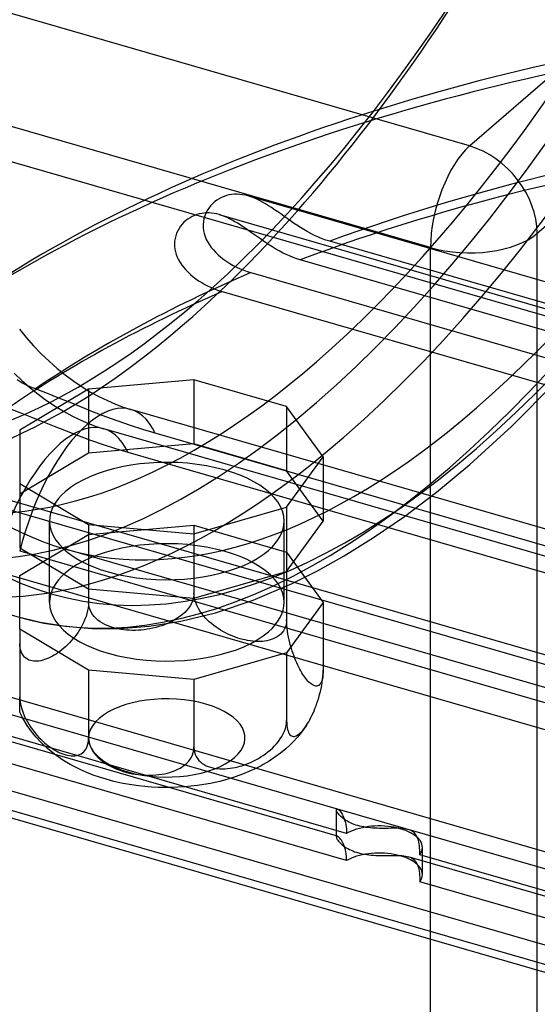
# Model space of a CAD drawing. Header units: millimetres. Extents: x -167 to 167, y -141 to 124.
# Tile 5 of 13: x -73 to -40, y -108 to -45. Entities that reach past the tile are written whole.
import ezdxf

# ---------------------------------------------------------------- set-up
doc = ezdxf.new("R2010")
doc.units = ezdxf.units.MM
doc.layers.add('HIDDEN', color=7, linetype='Continuous')
doc.layers.add('THICK', color=7, linetype='Continuous')

msp = doc.modelspace()

# ---------------------------------------------------------------- linework, layer by layer
at = {"layer": 'HIDDEN'}
for p, q in [((-14.049, -71.084), (-77.377, -52.802)), ((-60.177, -56.576), (-60.311, -56.696)), ((-60.034, -56.469), (-60.177, -56.576)), ((-59.885, -56.375), (-60.034, -56.469)), ((-59.73, -56.295), (-59.885, -56.375)), ((-59.571, -56.227), (-59.73, -56.295)), ((-59.407, -56.173), (-59.571, -56.227)), ((-59.241, -56.131), (-59.407, -56.173)), ((-59.072, -56.103), (-59.241, -56.131)), ((-58.901, -56.087), (-59.072, -56.103)), ((-58.729, -56.084), (-58.901, -56.087)), ((-58.555, -56.093), (-58.729, -56.084)), ((-58.381, -56.114), (-58.555, -56.093)), ((-58.206, -56.147), (-58.381, -56.114)), ((-58.03, -56.192), (-58.206, -56.147)), ((-57.848, -56.249), (-58.03, -56.192)), ((-58.016, -56.196), (92.18, -99.554)), ((-57.666, -56.318), (-57.848, -56.249)), ((-57.481, -56.397), (-57.666, -56.318)), ((-57.296, -56.487), (-57.481, -56.397)), ((-57.108, -56.588), (-57.296, -56.487)), ((-56.917, -56.698), (-57.108, -56.588)), ((-60.651, -57.127), (-60.737, -57.293)), ((-60.55, -56.972), (-60.651, -57.127)), ((-60.436, -56.828), (-60.55, -56.972)), ((-60.311, -56.696), (-60.436, -56.828)), ((-56.725, -56.817), (-56.917, -56.698)), ((-56.531, -56.942), (-56.725, -56.817)), ((-56.338, -57.073), (-56.531, -56.942)), ((-56.142, -57.209), (-56.338, -57.073)), ((-55.945, -57.349), (-56.142, -57.209)), ((-62.009, -57.771), (-62.132, -57.881)), ((-61.878, -57.672), (-62.009, -57.771)), ((-61.742, -57.584), (-61.878, -57.672)), ((-61.601, -57.507), (-61.742, -57.584)), ((-61.456, -57.442), (-61.601, -57.507)), ((-61.307, -57.388), (-61.456, -57.442)), ((-61.156, -57.345), (-61.307, -57.388)), ((-61.001, -57.313), (-61.156, -57.345)), ((-60.844, -57.292), (-61.001, -57.313)), ((-60.895, -57.837), (-60.91, -58.028)), ((-60.861, -57.65), (-60.895, -57.837)), ((-60.808, -57.468), (-60.861, -57.65)), ((-60.686, -57.282), (-60.844, -57.292)), ((-60.737, -57.293), (-60.808, -57.468)), ((-60.527, -57.282), (-60.686, -57.282)), ((-60.366, -57.294), (-60.527, -57.282)), ((-60.204, -57.316), (-60.366, -57.294)), ((-60.042, -57.348), (-60.204, -57.316)), ((-59.879, -57.39), (-60.042, -57.348)), ((-59.714, -57.442), (-59.879, -57.39)), ((-59.874, -57.391), (94.039, -101.822)), ((-59.548, -57.504), (-59.714, -57.442)), ((-59.382, -57.574), (-59.548, -57.504)), ((-59.214, -57.654), (-59.382, -57.574)), ((-59.044, -57.742), (-59.214, -57.654)), ((-58.873, -57.839), (-59.044, -57.742)), ((-58.699, -57.943), (-58.873, -57.839)), ((-55.745, -57.492), (-55.945, -57.349)), ((-55.541, -57.637), (-55.745, -57.492)), ((-55.333, -57.783), (-55.541, -57.637)), ((-55.123, -57.928), (-55.333, -57.783)), ((-62.533, -58.419), (-62.604, -58.574)), ((-62.449, -58.271), (-62.533, -58.419)), ((-62.354, -58.131), (-62.449, -58.271)), ((-62.248, -58.001), (-62.354, -58.131)), ((-62.132, -57.881), (-62.248, -58.001)), ((-60.91, -58.028), (-60.905, -58.222)), ((-60.905, -58.222), (-60.881, -58.414)), ((-60.881, -58.414), (-60.839, -58.603)), ((-58.522, -58.055), (-58.699, -57.943)), ((-58.345, -58.172), (-58.522, -58.055)), ((-58.167, -58.293), (-58.345, -58.172)), ((-57.988, -58.419), (-58.167, -58.293)), ((-57.808, -58.547), (-57.988, -58.419)), ((-54.91, -58.071), (-55.123, -57.928)), ((-54.693, -58.21), (-54.91, -58.071)), ((-54.473, -58.346), (-54.693, -58.21)), ((-54.247, -58.476), (-54.473, -58.346)), ((-54.017, -58.6), (-54.247, -58.476)), ((-62.729, -59.076), (-62.74, -59.25)), ((-62.703, -58.904), (-62.729, -59.076)), ((-62.661, -58.736), (-62.703, -58.904)), ((-62.604, -58.574), (-62.661, -58.736)), ((-60.839, -58.603), (-60.78, -58.787)), ((-60.78, -58.787), (-60.705, -58.968)), ((-60.705, -58.968), (-60.614, -59.144)), ((-57.624, -58.678), (-57.808, -58.547)), ((-57.438, -58.811), (-57.624, -58.678)), ((-57.249, -58.945), (-57.438, -58.811)), ((-57.056, -59.079), (-57.249, -58.945)), ((-56.861, -59.212), (-57.056, -59.079)), ((-53.781, -58.718), (-54.017, -58.6)), ((-53.541, -58.826), (-53.781, -58.718)), ((-53.299, -58.925), (-53.541, -58.826)), ((-53.056, -59.012), (-53.299, -58.925)), ((-52.811, -59.089), (-53.056, -59.012)), ((88.311, -99.827), (-52.811, -59.089)), ((-62.74, -59.25), (-62.735, -59.423)), ((-62.735, -59.423), (-62.714, -59.597)), ((-62.714, -59.597), (-62.677, -59.77)), ((-60.614, -59.144), (-60.509, -59.316)), ((-60.509, -59.316), (-60.388, -59.485)), ((-60.388, -59.485), (-60.254, -59.649)), ((-60.254, -59.649), (-60.106, -59.808)), ((-56.662, -59.342), (-56.861, -59.212)), ((-56.46, -59.47), (-56.662, -59.342)), ((-56.253, -59.593), (-56.46, -59.47)), ((-56.043, -59.712), (-56.253, -59.593)), ((-55.828, -59.825), (-56.043, -59.712)), ((-62.677, -59.77), (-62.626, -59.942)), ((-62.626, -59.942), (-62.56, -60.112)), ((-62.56, -60.112), (-62.479, -60.281)), ((-62.479, -60.281), (-62.383, -60.448)), ((-60.106, -59.808), (-59.946, -59.962)), ((-59.946, -59.962), (-59.773, -60.11)), ((-59.773, -60.11), (-59.59, -60.252)), ((-59.59, -60.252), (-59.397, -60.387)), ((-59.397, -60.387), (-59.195, -60.514)), ((-55.608, -59.932), (-55.828, -59.825)), ((-55.383, -60.032), (-55.608, -59.932)), ((-55.155, -60.123), (-55.383, -60.032)), ((-54.927, -60.205), (-55.155, -60.123)), ((-54.697, -60.276), (-54.927, -60.205)), ((90.197, -102.103), (-54.697, -60.276)), ((-62.383, -60.448), (-62.273, -60.612)), ((-62.273, -60.612), (-62.151, -60.772)), ((-62.151, -60.772), (-62.017, -60.926)), ((-62.017, -60.926), (-61.872, -61.075)), ((-59.195, -60.514), (-58.985, -60.634)), ((-58.985, -60.634), (-58.767, -60.746)), ((-58.767, -60.746), (-58.543, -60.849)), ((-58.543, -60.849), (-58.314, -60.942)), ((-58.314, -60.942), (-58.084, -61.025)), ((-61.872, -61.075), (-61.717, -61.218)), ((-61.717, -61.218), (-61.551, -61.355)), ((-61.551, -61.355), (-61.377, -61.486)), ((-61.377, -61.486), (-61.194, -61.612)), ((-61.194, -61.612), (-61.002, -61.732)), ((-58.084, -61.025), (-57.854, -61.097)), ((-57.854, -61.097), (-22.233, -71.38)), ((-61.002, -61.732), (-60.801, -61.846)), ((-60.801, -61.846), (-60.591, -61.953)), ((-60.591, -61.953), (-60.375, -62.052)), ((-60.375, -62.052), (-60.151, -62.144)), ((-60.151, -62.144), (-59.922, -62.226)), ((-59.922, -62.226), (-59.688, -62.3)), ((-59.688, -62.3), (-22.233, -73.112)), ((-72.656, -64.701), (-72.214, -65.245)), ((-72.214, -65.245), (-71.75, -65.772)), ((-71.75, -65.772), (-71.264, -66.277)), ((-71.264, -66.277), (-70.762, -66.758)), ((-70.762, -66.758), (-70.246, -67.211)), ((-70.246, -67.211), (-69.721, -67.634)), ((-72.997, -67.509), (-72.494, -67.99)), ((-69.721, -67.634), (-69.181, -68.031)), ((-72.598, -68.063), (-72.79, -67.946)), ((-68.231, -68.533), (-72.628, -71.153)), ((-72.405, -68.172), (-72.598, -68.063)), ((-72.494, -67.99), (-71.978, -68.443)), ((-72.211, -68.274), (-72.405, -68.172)), ((-72.017, -68.367), (-72.211, -68.274)), ((-71.825, -68.451), (-72.017, -68.367)), ((-71.978, -68.443), (-71.453, -68.866)), ((-71.634, -68.527), (-71.825, -68.451)), ((-70.859, -68.826), (-71.634, -68.527)), ((-69.181, -68.031), (-68.64, -68.394)), ((-68.64, -68.394), (-68.101, -68.721)), ((-61.494, -67.94), (-68.231, -68.533)), ((-68.231, -68.533), (-68.231, -72.636)), ((-61.494, -67.94), (-61.494, -72.042)), ((-55.57, -69.65), (-61.494, -67.94)), ((-41.174, -70.9), (-38.406, -68.115)), ((-71.453, -68.866), (-70.913, -69.263)), ((-70.125, -69.116), (-70.859, -68.826)), ((-69.413, -69.402), (-70.125, -69.116)), ((-68.101, -68.721), (-67.57, -69.011)), ((-67.57, -69.011), (-67.033, -69.273)), ((-33.336, -87.787), (-96.664, -69.505)), ((-72.599, -70.054), (-73.376, -69.756)), ((-70.913, -69.263), (-70.372, -69.626)), ((-70.372, -69.626), (-69.834, -69.953)), ((-68.675, -69.699), (-69.413, -69.402)), ((-67.915, -70.001), (-68.675, -69.699)), ((-67.033, -69.273), (-66.512, -69.496)), ((-66.512, -69.496), (-66.011, -69.683)), ((-66.011, -69.683), (-65.534, -69.834)), ((-55.57, -69.65), (-55.57, -73.752)), ((-53.231, -72.864), (-55.57, -69.65)), ((-71.864, -70.346), (-72.599, -70.054)), ((-71.151, -70.632), (-71.864, -70.346)), ((-69.834, -69.953), (-69.302, -70.243)), ((-69.302, -70.243), (-68.765, -70.505)), ((-67.139, -70.3), (-67.915, -70.001)), ((-66.35, -70.591), (-67.139, -70.3)), ((71.081, -109.271), (-65.534, -69.833)), ((-70.412, -70.929), (-71.151, -70.632)), ((-69.652, -71.231), (-70.412, -70.929)), ((-68.765, -70.505), (-68.244, -70.728)), ((-68.244, -70.728), (-67.743, -70.915)), ((-67.743, -70.915), (-67.266, -71.066)), ((72.813, -111.503), (-67.266, -71.066)), ((-65.555, -70.868), (-66.35, -70.591)), ((-64.761, -71.126), (-65.555, -70.868)), ((-43.854, -73.345), (-41.174, -70.9)), ((35.434, -107.027), (-87.022, -71.677)), ((-72.628, -71.153), (-72.628, -74.574)), ((-68.875, -71.531), (-69.652, -71.231)), ((-68.085, -71.822), (-68.875, -71.531)), ((-63.978, -71.361), (-64.761, -71.126)), ((72.638, -110.799), (-63.978, -71.361)), ((-61.494, -72.042), (-68.231, -72.636)), ((-67.289, -72.099), (-68.085, -71.822)), ((-66.494, -72.357), (-67.289, -72.099)), ((-55.57, -73.752), (-61.494, -72.042)), ((-68.231, -72.636), (-72.628, -75.256)), ((-65.71, -72.593), (-66.494, -72.357)), ((74.37, -113.031), (-65.71, -72.593)), ((-55.57, -76.078), (-53.231, -72.864)), ((-53.231, -72.864), (-53.231, -76.966)), ((-45.985, -75.113), (-43.854, -73.345)), ((-53.231, -76.966), (-55.57, -73.752)), ((-72.628, -74.574), (-72.628, -78.676)), ((-72.628, -74.574), (-68.231, -77.194)), ((-48.038, -76.668), (-45.985, -75.113)), ((-61.494, -77.788), (-55.57, -76.078)), ((-55.57, -76.078), (-55.57, -80.18)), ((-50.007, -78.024), (-48.038, -76.668)), ((-70.731, -82.162), (-70.731, -76.966)), ((-68.231, -77.194), (-61.494, -77.788)), ((-68.231, -77.194), (-68.231, -81.297)), ((-68.231, -77.832), (-61.494, -77.239)), ((-61.494, -77.239), (-55.57, -78.949)), ((-61.494, -77.239), (-61.494, -81.569)), ((-55.731, -82.163), (-55.731, -76.966)), ((-55.57, -80.18), (-53.231, -76.966)), ((-72.628, -80.452), (-68.231, -77.832)), ((-68.231, -77.832), (-68.231, -82.163)), ((-61.494, -77.788), (-61.494, -81.89)), ((-51.889, -79.194), (-50.007, -78.024)), ((-24.622, -102.259), (-105.378, -78.946)), ((-72.638, -78.861), (-22.122, -93.444)), ((-72.628, -78.676), (-68.231, -81.297)), ((-22.122, -92.493), (-69.779, -78.736)), ((-55.57, -78.949), (-53.231, -82.163)), ((-55.57, -78.949), (-55.57, -83.279)), ((-53.592, -80.146), (-51.889, -79.194)), ((-74.37, -80.093), (65.71, -120.531)), ((-72.628, -83.873), (-72.628, -80.452)), ((-61.494, -81.89), (-55.57, -80.18)), ((-55.215, -80.957), (-53.592, -80.146)), ((-57.719, -82.022), (-55.215, -80.957)), ((-68.231, -81.297), (-61.494, -81.89)), ((-61.505, -81.733), (-61.537, -81.904)), ((-61.494, -81.569), (-61.505, -81.733)), ((-61.486, -81.728), (-61.494, -81.569)), ((-61.46, -81.897), (-61.486, -81.728)), ((-68.237, -82.33), (-68.258, -82.511)), ((-68.231, -82.163), (-68.237, -82.33)), ((-68.22, -82.325), (-68.231, -82.163)), ((-68.188, -82.49), (-68.22, -82.325)), ((-61.746, -82.383), (-61.848, -82.532)), ((-61.656, -82.224), (-61.746, -82.383)), ((-61.587, -82.066), (-61.656, -82.224)), ((-61.537, -81.904), (-61.587, -82.066)), ((-61.418, -82.061), (-61.46, -81.897)), ((-61.362, -82.223), (-61.418, -82.061)), ((-61.29, -82.39), (-61.362, -82.223)), ((-61.205, -82.552), (-61.29, -82.39)), ((-60.111, -82.821), (-57.719, -82.022)), ((-53.231, -82.163), (-55.57, -85.376)), ((-53.231, -82.163), (-53.231, -86.493)), ((-68.337, -82.867), (-68.395, -83.053)), ((-68.291, -82.687), (-68.337, -82.867)), ((-68.258, -82.511), (-68.291, -82.687)), ((-68.137, -82.643), (-68.188, -82.49)), ((-68.068, -82.789), (-68.137, -82.643)), ((-67.979, -82.933), (-68.068, -82.789)), ((-67.876, -83.064), (-67.979, -82.933)), ((-62.229, -82.932), (-62.378, -83.051)), ((-62.343, -83.367), (-60.111, -82.821)), ((-62.088, -82.803), (-62.229, -82.932)), ((-61.96, -82.668), (-62.088, -82.803)), ((-61.848, -82.532), (-61.96, -82.668)), ((-61.114, -82.702), (-61.205, -82.552)), ((-61.009, -82.851), (-61.114, -82.702)), ((-60.893, -83), (-61.009, -82.851)), ((-60.769, -83.142), (-60.893, -83)), ((-72.894, -83.041), (-71.325, -83.426)), ((-71.325, -83.426), (-69.707, -83.691)), ((-68.618, -83.575), (-68.711, -83.747)), ((-68.535, -83.402), (-68.618, -83.575)), ((-68.462, -83.233), (-68.535, -83.402)), ((-68.395, -83.053), (-68.462, -83.233)), ((-67.765, -83.18), (-67.876, -83.064)), ((-67.637, -83.292), (-67.765, -83.18)), ((-67.495, -83.396), (-67.637, -83.292)), ((-67.346, -83.489), (-67.495, -83.396)), ((-67.197, -83.569), (-67.346, -83.489)), ((-67.038, -83.642), (-67.197, -83.569)), ((-66.867, -83.709), (-67.038, -83.642)), ((-64.351, -83.688), (-62.343, -83.367)), ((-63.55, -83.653), (-63.735, -83.712)), ((-63.37, -83.588), (-63.55, -83.653)), ((-63.197, -83.518), (-63.37, -83.588)), ((-63.03, -83.442), (-63.197, -83.518)), ((-62.857, -83.355), (-63.03, -83.442)), ((-62.686, -83.258), (-62.857, -83.355)), ((-62.528, -83.158), (-62.686, -83.258)), ((-62.378, -83.051), (-62.528, -83.158)), ((-60.643, -83.273), (-60.769, -83.142)), ((-60.514, -83.395), (-60.643, -83.273)), ((-60.374, -83.517), (-60.514, -83.395)), ((-60.228, -83.633), (-60.374, -83.517)), ((-60.084, -83.739), (-60.228, -83.633)), ((-55.605, -83.587), (-55.646, -83.728)), ((-55.579, -83.433), (-55.605, -83.587)), ((-55.57, -83.279), (-55.579, -83.433)), ((-55.567, -83.447), (-55.57, -83.279)), ((-55.555, -83.631), (-55.567, -83.447)), ((-55.538, -83.812), (-55.555, -83.631)), ((-52.328, -95.365), (-91.588, -84.032)), ((-68.231, -86.493), (-72.628, -83.873)), ((-72.628, -83.873), (-72.628, -88.203)), ((-69.707, -83.691), (-68.014, -83.831)), ((-69.009, -84.211), (-69.12, -84.359)), ((-68.905, -84.063), (-69.009, -84.211)), ((-68.808, -83.911), (-68.905, -84.063)), ((-68.711, -83.747), (-68.808, -83.911)), ((-68.014, -83.831), (-66.245, -83.835)), ((-66.695, -83.766), (-66.867, -83.709)), ((-66.528, -83.812), (-66.695, -83.766)), ((-66.355, -83.851), (-66.528, -83.812)), ((-66.175, -83.885), (-66.355, -83.851)), ((-66.245, -83.835), (-64.351, -83.688)), ((-65.99, -83.911), (-66.175, -83.885)), ((-65.801, -83.931), (-65.99, -83.911)), ((-65.61, -83.943), (-65.801, -83.931)), ((-65.419, -83.949), (-65.61, -83.943)), ((-65.23, -83.948), (-65.419, -83.949)), ((-65.043, -83.94), (-65.23, -83.948)), ((-64.862, -83.927), (-65.043, -83.94)), ((-64.681, -83.908), (-64.862, -83.927)), ((-64.495, -83.883), (-64.681, -83.908)), ((-64.306, -83.851), (-64.495, -83.883)), ((-64.115, -83.811), (-64.306, -83.851)), ((-63.924, -83.765), (-64.115, -83.811)), ((-63.735, -83.712), (-63.924, -83.765)), ((-59.943, -83.836), (-60.084, -83.739)), ((-59.795, -83.93), (-59.943, -83.836)), ((-59.641, -84.019), (-59.795, -83.93)), ((-59.484, -84.104), (-59.641, -84.019)), ((-59.324, -84.184), (-59.484, -84.104)), ((-59.163, -84.257), (-59.324, -84.184)), ((-59.002, -84.324), (-59.163, -84.257)), ((-56.055, -84.282), (-56.171, -84.363)), ((-55.951, -84.192), (-56.055, -84.282)), ((-55.859, -84.095), (-55.951, -84.192)), ((-55.774, -83.983), (-55.859, -84.095)), ((-55.702, -83.857), (-55.774, -83.983)), ((-55.646, -83.728), (-55.702, -83.857)), ((-55.514, -83.997), (-55.538, -83.812)), ((-55.483, -84.191), (-55.514, -83.997)), ((-55.447, -84.38), (-55.483, -84.191)), ((-72.621, -84.942), (-72.628, -84.783)), ((-69.572, -84.865), (-69.693, -84.98)), ((-69.455, -84.746), (-69.572, -84.865)), ((-69.342, -84.624), (-69.455, -84.746)), ((-69.233, -84.498), (-69.342, -84.624)), ((-69.12, -84.359), (-69.233, -84.498)), ((-58.842, -84.385), (-59.002, -84.324)), ((-58.685, -84.438), (-58.842, -84.385)), ((-58.532, -84.485), (-58.685, -84.438)), ((-58.379, -84.527), (-58.532, -84.485)), ((-58.222, -84.564), (-58.379, -84.527)), ((-58.063, -84.595), (-58.222, -84.564)), ((-57.901, -84.622), (-58.063, -84.595)), ((-57.74, -84.641), (-57.901, -84.622)), ((-57.58, -84.654), (-57.74, -84.641)), ((-57.423, -84.66), (-57.58, -84.654)), ((-57.27, -84.659), (-57.423, -84.66)), ((-57.122, -84.651), (-57.27, -84.659)), ((-56.98, -84.636), (-57.122, -84.651)), ((-56.836, -84.613), (-56.98, -84.636)), ((-56.69, -84.58), (-56.836, -84.613)), ((-56.55, -84.539), (-56.69, -84.58)), ((-56.422, -84.492), (-56.55, -84.539)), ((-56.295, -84.433), (-56.422, -84.492)), ((-56.171, -84.363), (-56.295, -84.433)), ((-55.408, -84.559), (-55.447, -84.38)), ((-55.364, -84.744), (-55.408, -84.559)), ((-55.315, -84.928), (-55.364, -84.744)), ((-27.122, -108.754), (-107.878, -85.441)), ((-52.328, -97.098), (-93.421, -85.235)), ((-72.6, -85.098), (-72.621, -84.942)), ((-72.567, -85.235), (-72.6, -85.098)), ((-72.522, -85.361), (-72.567, -85.235)), ((-72.463, -85.477), (-72.522, -85.361)), ((-72.396, -85.577), (-72.463, -85.477)), ((-70.429, -85.534), (-70.547, -85.602)), ((-70.311, -85.461), (-70.429, -85.534)), ((-70.189, -85.379), (-70.311, -85.461)), ((-70.066, -85.29), (-70.189, -85.379)), ((-69.941, -85.193), (-70.066, -85.29)), ((-69.816, -85.09), (-69.941, -85.193)), ((-69.693, -84.98), (-69.816, -85.09)), ((-55.57, -85.376), (-61.494, -87.087)), ((-55.57, -85.376), (-55.57, -89.707)), ((-55.263, -85.105), (-55.315, -84.928)), ((-55.211, -85.27), (-55.263, -85.105)), ((-55.156, -85.432), (-55.211, -85.27)), ((-55.097, -85.595), (-55.156, -85.432)), ((-72.324, -85.66), (-72.396, -85.577)), ((-72.24, -85.733), (-72.324, -85.66)), ((-72.148, -85.795), (-72.24, -85.733)), ((-72.05, -85.843), (-72.148, -85.795)), ((-71.953, -85.878), (-72.05, -85.843)), ((-71.849, -85.903), (-71.953, -85.878)), ((-71.738, -85.919), (-71.849, -85.903)), ((-71.625, -85.924), (-71.738, -85.919)), ((-71.516, -85.92), (-71.625, -85.924)), ((-71.403, -85.907), (-71.516, -85.92)), ((-71.286, -85.886), (-71.403, -85.907)), ((-71.165, -85.857), (-71.286, -85.886)), ((-71.042, -85.82), (-71.165, -85.857)), ((-70.917, -85.775), (-71.042, -85.82)), ((-70.792, -85.723), (-70.917, -85.775)), ((-70.669, -85.665), (-70.792, -85.723)), ((-70.547, -85.602), (-70.669, -85.665)), ((-55.037, -85.75), (-55.097, -85.595)), ((-54.979, -85.89), (-55.037, -85.75)), ((-54.919, -86.028), (-54.979, -85.89)), ((-54.856, -86.163), (-54.919, -86.028)), ((-54.792, -86.294), (-54.856, -86.163)), ((-51.733, -96.928), (-87.354, -86.645)), ((-61.494, -87.087), (-68.231, -86.493)), ((-68.231, -86.493), (-68.231, -90.823)), ((-54.726, -86.42), (-54.792, -86.294)), ((-54.66, -86.541), (-54.726, -86.42)), ((-54.594, -86.654), (-54.66, -86.541)), ((-54.528, -86.76), (-54.594, -86.654)), ((-54.463, -86.858), (-54.528, -86.76)), ((-53.245, -86.804), (-53.263, -86.937)), ((-53.247, -86.869), (-53.235, -86.673)), ((-53.234, -86.651), (-53.245, -86.804)), ((-53.235, -86.673), (-53.231, -86.493)), ((-53.231, -86.493), (-53.234, -86.651)), ((-61.494, -87.087), (-61.494, -91.417)), ((-54.4, -86.947), (-54.463, -86.858)), ((-54.338, -87.031), (-54.4, -86.947)), ((-54.273, -87.11), (-54.338, -87.031)), ((-54.207, -87.185), (-54.273, -87.11)), ((-54.141, -87.254), (-54.207, -87.185)), ((-54.074, -87.316), (-54.141, -87.254)), ((-54.009, -87.37), (-54.074, -87.316)), ((-53.944, -87.415), (-54.009, -87.37)), ((-53.882, -87.452), (-53.944, -87.415)), ((-53.437, -87.391), (-53.486, -87.44)), ((-53.392, -87.329), (-53.437, -87.391)), ((-53.354, -87.256), (-53.392, -87.329)), ((-53.318, -87.165), (-53.354, -87.256)), ((-53.329, -87.469), (-53.295, -87.262)), ((-53.287, -87.056), (-53.318, -87.165)), ((-53.295, -87.262), (-53.267, -87.061)), ((-53.263, -86.937), (-53.287, -87.056)), ((-53.267, -87.061), (-53.247, -86.869)), ((-51.733, -98.66), (-89.188, -87.847)), ((-53.822, -87.48), (-53.882, -87.452)), ((-53.764, -87.498), (-53.822, -87.48)), ((-53.704, -87.509), (-53.764, -87.498)), ((-53.645, -87.508), (-53.704, -87.509)), ((-53.59, -87.497), (-53.645, -87.508)), ((-53.538, -87.475), (-53.59, -87.497)), ((-53.486, -87.44), (-53.538, -87.475)), ((-53.517, -88.249), (-53.462, -88.056)), ((-53.462, -88.056), (-53.412, -87.858)), ((-53.412, -87.858), (-53.368, -87.665)), ((-53.368, -87.665), (-53.329, -87.469)), ((-72.628, -88.203), (-72.621, -88.371)), ((-72.628, -88.377), (-72.628, -88.203)), ((-72.628, -88.54), (-72.628, -88.377)), ((-72.628, -88.679), (-72.628, -88.54)), ((-72.628, -88.805), (-72.628, -88.679)), ((-72.621, -88.371), (-72.6, -88.551)), ((-72.6, -88.551), (-72.567, -88.728)), ((-53.691, -88.776), (-53.629, -88.601)), ((-53.629, -88.601), (-53.572, -88.43)), ((-53.572, -88.43), (-53.517, -88.249)), ((-72.628, -88.912), (-72.628, -88.805)), ((-72.628, -88.997), (-72.628, -88.912)), ((-72.628, -89.066), (-72.628, -88.997)), ((-72.628, -89.119), (-72.628, -89.066)), ((-72.628, -89.155), (-72.628, -89.119)), ((-72.628, -89.175), (-72.628, -89.155)), ((-72.628, -89.182), (-72.628, -89.175)), ((-72.441, -89.55), (-72.628, -89.182)), ((-72.567, -88.728), (-72.522, -88.907)), ((-72.522, -88.907), (-72.463, -89.093)), ((-72.463, -89.093), (-72.396, -89.273)), ((-72.396, -89.273), (-72.324, -89.442)), ((-53.948, -89.384), (-53.881, -89.24)), ((-53.881, -89.24), (-53.818, -89.094)), ((-53.818, -89.094), (-53.756, -88.943)), ((-53.756, -88.943), (-53.691, -88.776)), ((-88.311, -89.832), (-24.054, -108.382)), ((-72.151, -90.032), (-72.441, -89.55)), ((-72.324, -89.442), (-72.24, -89.616)), ((-72.24, -89.616), (-72.148, -89.787)), ((-72.148, -89.787), (-72.05, -89.951)), ((-72.05, -89.951), (-71.953, -90.103)), ((-55.608, -90.049), (-55.579, -89.873)), ((-55.579, -89.873), (-55.57, -89.707)), ((-55.57, -89.707), (-55.566, -89.869)), ((-55.566, -89.869), (-55.555, -90.025)), ((-54.298, -90.013), (-54.228, -89.903)), ((-54.228, -89.903), (-54.158, -89.784)), ((-54.158, -89.784), (-54.087, -89.657)), ((-54.087, -89.657), (-54.017, -89.524)), ((-54.017, -89.524), (-53.948, -89.384)), ((-71.818, -90.493), (-72.151, -90.032)), ((-71.953, -90.103), (-71.849, -90.251)), ((-71.849, -90.251), (-71.738, -90.399)), ((-71.593, -90.765), (-71.818, -90.493)), ((-71.738, -90.399), (-71.625, -90.539)), ((-71.625, -90.539), (-71.516, -90.664)), ((-55.882, -90.729), (-55.791, -90.563)), ((-55.791, -90.563), (-55.713, -90.389)), ((-55.713, -90.389), (-55.652, -90.219)), ((-55.652, -90.219), (-55.608, -90.049)), ((-55.555, -90.025), (-55.536, -90.16)), ((-55.536, -90.16), (-55.511, -90.282)), ((-55.511, -90.282), (-55.479, -90.391)), ((-55.479, -90.391), (-55.442, -90.481)), ((-55.442, -90.481), (-55.401, -90.554)), ((-55.401, -90.554), (-55.355, -90.616)), ((-54.682, -90.542), (-54.899, -90.8)), ((-54.83, -90.611), (-54.763, -90.561)), ((-54.763, -90.561), (-54.696, -90.502)), ((-54.696, -90.502), (-54.627, -90.435)), ((-54.481, -90.279), (-54.682, -90.542)), ((-54.627, -90.435), (-54.56, -90.361)), ((-54.56, -90.361), (-54.493, -90.282)), ((-54.493, -90.282), (-54.427, -90.198)), ((-54.295, -90.008), (-54.481, -90.279)), ((-54.427, -90.198), (-54.364, -90.11)), ((-54.364, -90.11), (-54.298, -90.013)), ((-90.197, -91.02), (54.697, -132.847)), ((-71.354, -91.028), (-71.593, -90.765)), ((-71.516, -90.664), (-71.403, -90.786)), ((-71.403, -90.786), (-71.286, -90.905)), ((-71.1, -91.281), (-71.354, -91.028)), ((-71.286, -90.905), (-71.165, -91.02)), ((-71.165, -91.02), (-71.042, -91.13)), ((-71.042, -91.13), (-70.917, -91.234)), ((-68.291, -91.275), (-68.258, -91.138)), ((-68.258, -91.138), (-68.237, -90.983)), ((-68.237, -90.983), (-68.231, -90.823)), ((-68.231, -90.823), (-68.22, -90.987)), ((-68.22, -90.987), (-68.188, -91.158)), ((-68.188, -91.158), (-68.137, -91.32)), ((-56.348, -91.336), (-56.217, -91.192)), ((-56.217, -91.192), (-56.092, -91.039)), ((-56.092, -91.039), (-55.98, -90.883)), ((-55.98, -90.883), (-55.882, -90.729)), ((-55.129, -91.051), (-55.373, -91.292)), ((-55.355, -90.616), (-55.303, -90.663)), ((-55.303, -90.663), (-55.25, -90.696)), ((-55.25, -90.696), (-55.197, -90.715)), ((-55.197, -90.715), (-55.139, -90.724)), ((-55.139, -90.724), (-55.077, -90.72)), ((-54.899, -90.8), (-55.129, -91.051)), ((-55.077, -90.72), (-55.017, -90.707)), ((-55.017, -90.707), (-54.957, -90.684)), ((-54.957, -90.684), (-54.894, -90.652)), ((-54.894, -90.652), (-54.83, -90.611)), ((-70.831, -91.525), (-71.1, -91.281)), ((-70.917, -91.234), (-70.792, -91.33)), ((-70.319, -91.933), (-70.831, -91.525)), ((-70.792, -91.33), (-70.669, -91.42)), ((-70.669, -91.42), (-70.547, -91.501)), ((-70.547, -91.501), (-70.429, -91.574)), ((-70.429, -91.574), (-70.311, -91.642)), ((-70.311, -91.642), (-70.189, -91.705)), ((-70.189, -91.705), (-70.066, -91.763)), ((-70.066, -91.763), (-69.941, -91.815)), ((-69.941, -91.815), (-69.816, -91.86)), ((-68.808, -91.884), (-68.711, -91.835)), ((-68.711, -91.835), (-68.618, -91.774)), ((-68.618, -91.774), (-68.535, -91.7)), ((-68.535, -91.7), (-68.462, -91.617)), ((-68.462, -91.617), (-68.395, -91.517)), ((-68.395, -91.517), (-68.337, -91.401)), ((-68.337, -91.401), (-68.291, -91.275)), ((-68.137, -91.32), (-68.068, -91.478)), ((-68.068, -91.478), (-67.979, -91.637)), ((-67.979, -91.637), (-67.876, -91.786)), ((-67.876, -91.786), (-67.765, -91.922)), ((-61.587, -91.897), (-61.537, -91.745)), ((-61.537, -91.745), (-61.505, -91.58)), ((-61.505, -91.58), (-61.494, -91.417)), ((-61.494, -91.417), (-61.485, -91.578)), ((-61.485, -91.578), (-61.457, -91.738)), ((-61.457, -91.738), (-61.412, -91.882)), ((-57.068, -91.938), (-56.921, -91.835)), ((-56.921, -91.835), (-56.769, -91.719)), ((-56.769, -91.719), (-56.619, -91.594)), ((-56.619, -91.594), (-56.479, -91.467)), ((-56.479, -91.467), (-56.348, -91.336)), ((-55.963, -91.798), (-56.314, -92.055)), ((-55.63, -91.524), (-55.963, -91.798)), ((-55.373, -91.292), (-55.63, -91.524)), ((-69.871, -92.24), (-70.319, -91.933)), ((-69.401, -92.522), (-69.871, -92.24)), ((-69.816, -91.86), (-69.693, -91.898)), ((-69.693, -91.898), (-69.572, -91.927)), ((-69.572, -91.927), (-69.455, -91.947)), ((-69.455, -91.947), (-69.342, -91.96)), ((-69.342, -91.96), (-69.233, -91.964)), ((-69.233, -91.964), (-69.12, -91.959)), ((-69.12, -91.959), (-69.009, -91.944)), ((-69.009, -91.944), (-68.905, -91.919)), ((-68.905, -91.919), (-68.808, -91.884)), ((-67.765, -91.922), (-67.637, -92.057)), ((-67.637, -92.057), (-67.495, -92.186)), ((-67.495, -92.186), (-67.346, -92.305)), ((-67.346, -92.305), (-67.197, -92.412)), ((-67.197, -92.412), (-67.038, -92.512)), ((-62.088, -92.546), (-61.96, -92.434)), ((-61.96, -92.434), (-61.848, -92.318)), ((-61.848, -92.318), (-61.746, -92.187)), ((-61.746, -92.187), (-61.656, -92.044)), ((-61.656, -92.044), (-61.587, -91.897)), ((-61.412, -91.882), (-61.351, -92.017)), ((-61.351, -92.017), (-61.273, -92.145)), ((-61.273, -92.145), (-61.183, -92.259)), ((-61.183, -92.259), (-61.085, -92.357)), ((-61.085, -92.357), (-60.972, -92.448)), ((-60.972, -92.448), (-60.847, -92.529)), ((-58.209, -92.518), (-58.043, -92.454)), ((-58.043, -92.454), (-57.875, -92.384)), ((-57.875, -92.384), (-57.707, -92.306)), ((-57.707, -92.306), (-57.541, -92.222)), ((-57.541, -92.222), (-57.378, -92.132)), ((-57.378, -92.132), (-57.22, -92.037)), ((-57.22, -92.037), (-57.068, -91.938)), ((-56.68, -92.297), (-57.061, -92.522)), ((-56.314, -92.055), (-56.68, -92.297)), ((-69.072, -92.697), (-69.401, -92.522)), ((-68.736, -92.861), (-69.072, -92.697)), ((-68.343, -93.033), (-68.736, -92.861)), ((-67.942, -93.191), (-68.343, -93.033)), ((-67.038, -92.512), (-66.867, -92.609)), ((-66.867, -92.609), (-66.695, -92.697)), ((-66.695, -92.697), (-66.528, -92.772)), ((-66.528, -92.772), (-66.355, -92.842)), ((-66.355, -92.842), (-66.175, -92.907)), ((-66.175, -92.907), (-65.99, -92.967)), ((-65.99, -92.967), (-65.801, -93.02)), ((-65.801, -93.02), (-65.61, -93.066)), ((-65.61, -93.066), (-65.419, -93.105)), ((-63.37, -93.105), (-63.197, -93.066)), ((-63.197, -93.066), (-63.03, -93.02)), ((-63.03, -93.02), (-62.857, -92.963)), ((-62.857, -92.963), (-62.686, -92.896)), ((-62.686, -92.896), (-62.528, -92.823)), ((-62.528, -92.823), (-62.378, -92.743)), ((-62.378, -92.743), (-62.229, -92.65)), ((-62.229, -92.65), (-62.088, -92.546)), ((-60.847, -92.529), (-60.716, -92.597)), ((-60.716, -92.597), (-60.585, -92.652)), ((-60.585, -92.652), (-60.446, -92.699)), ((-60.446, -92.699), (-60.295, -92.737)), ((-60.295, -92.737), (-60.143, -92.765)), ((-60.143, -92.765), (-59.997, -92.784)), ((-59.997, -92.784), (-59.845, -92.795)), ((-59.845, -92.795), (-59.687, -92.798)), ((-59.687, -92.798), (-59.524, -92.794)), ((-59.524, -92.794), (-59.358, -92.782)), ((-59.358, -92.782), (-59.19, -92.763)), ((-59.19, -92.763), (-59.022, -92.737)), ((-59.022, -92.737), (-58.855, -92.704)), ((-58.855, -92.704), (-58.691, -92.666)), ((-58.691, -92.666), (-58.532, -92.623)), ((-58.532, -92.623), (-58.373, -92.574)), ((-57.978, -92.974), (-58.385, -93.14)), ((-58.373, -92.574), (-58.209, -92.518)), ((-57.58, -92.792), (-57.978, -92.974)), ((-57.194, -92.595), (-57.58, -92.792)), ((-57.061, -92.522), (-57.194, -92.595)), ((-67.533, -93.333), (-67.942, -93.191)), ((-67.117, -93.462), (-67.533, -93.333)), ((-66.614, -93.596), (-67.117, -93.462)), ((-66.044, -93.722), (-66.614, -93.596)), ((-65.466, -93.823), (-66.044, -93.722)), ((-65.419, -93.105), (-65.23, -93.137)), ((-65.23, -93.137), (-65.043, -93.162)), ((-65.043, -93.162), (-64.862, -93.181)), ((-64.862, -93.181), (-64.681, -93.194)), ((-64.681, -93.194), (-64.495, -93.202)), ((-64.495, -93.202), (-64.306, -93.203)), ((-64.306, -93.203), (-64.115, -93.197)), ((-64.115, -93.197), (-63.924, -93.185)), ((-63.924, -93.185), (-63.735, -93.165)), ((-63.735, -93.165), (-63.55, -93.139)), ((-63.55, -93.139), (-63.37, -93.105)), ((-60.441, -93.726), (-60.854, -93.801)), ((-59.848, -93.596), (-60.441, -93.726)), ((-59.32, -93.455), (-59.848, -93.596)), ((-58.801, -93.291), (-59.32, -93.455)), ((-58.385, -93.14), (-58.801, -93.291)), ((-65.051, -93.881), (-65.466, -93.823)), ((-64.633, -93.927), (-65.051, -93.881)), ((-64.213, -93.96), (-64.633, -93.927)), ((-63.791, -93.982), (-64.213, -93.96)), ((-63.371, -93.992), (-63.791, -93.982)), ((-62.95, -93.99), (-63.371, -93.992)), ((-62.529, -93.976), (-62.95, -93.99)), ((-62.11, -93.951), (-62.529, -93.976)), ((-61.689, -93.913), (-62.11, -93.951)), ((-61.27, -93.863), (-61.689, -93.913)), ((-60.854, -93.801), (-61.27, -93.863)), ((-52.391, -95.415), (-52.388, -95.388)), ((-52.391, -97.144), (-52.391, -95.412)), ((-52.386, -95.447), (-52.391, -95.415)), ((-52.388, -95.388), (-52.376, -95.371)), ((-52.375, -95.484), (-52.386, -95.447)), ((-52.376, -95.371), (-52.357, -95.363)), ((-52.356, -95.526), (-52.375, -95.484)), ((-52.357, -95.363), (-52.332, -95.364)), ((-52.331, -95.572), (-52.356, -95.526)), ((-52.332, -95.364), (-52.303, -95.375)), ((-52.298, -95.621), (-52.331, -95.572)), ((-22.122, -104.085), (-52.328, -95.365)), ((-52.303, -95.375), (-52.27, -95.395)), ((-52.27, -95.395), (-52.234, -95.424)), ((-52.234, -95.424), (-52.194, -95.461)), ((-52.194, -95.461), (-52.152, -95.507)), ((-52.152, -95.507), (-52.11, -95.562)), ((-52.11, -95.562), (-52.066, -95.625)), ((-52.259, -95.675), (-52.298, -95.621)), ((-52.211, -95.731), (-52.259, -95.675)), ((-52.157, -95.789), (-52.211, -95.731)), ((-52.095, -95.849), (-52.157, -95.789)), ((-52.026, -95.909), (-52.095, -95.849)), ((-52.066, -95.625), (-52.023, -95.697)), ((-51.95, -95.97), (-52.026, -95.909)), ((-52.023, -95.697), (-51.975, -95.786)), ((-51.975, -95.786), (-51.929, -95.885)), ((-51.867, -96.03), (-51.95, -95.97)), ((-51.929, -95.885), (-51.886, -95.993)), ((-51.886, -95.993), (-51.848, -96.109)), ((-51.778, -96.088), (-51.867, -96.03)), ((-51.848, -96.109), (-51.813, -96.232)), ((-51.813, -96.232), (-51.785, -96.362)), ((-51.683, -96.145), (-51.778, -96.088)), ((-51.583, -96.199), (-51.683, -96.145)), ((-51.477, -96.251), (-51.583, -96.199)), ((-51.785, -96.362), (-51.762, -96.497)), ((-51.762, -96.497), (-51.746, -96.637)), ((-51.746, -96.637), (-51.736, -96.781)), ((-51.736, -96.781), (-51.733, -96.928)), ((-51.367, -96.299), (-51.477, -96.251)), ((-51.253, -96.344), (-51.367, -96.299)), ((-51.136, -96.385), (-51.253, -96.344)), ((-51.016, -96.422), (-51.136, -96.385)), ((-50.893, -96.455), (-51.016, -96.422)), ((-50.765, -96.485), (-50.893, -96.455)), ((-50.633, -96.511), (-50.765, -96.485)), ((-50.497, -96.534), (-50.633, -96.511)), ((-50.358, -96.553), (-50.497, -96.534)), ((-50.216, -96.569), (-50.358, -96.553)), ((-50.072, -96.581), (-50.216, -96.569)), ((-49.927, -96.59), (-50.072, -96.581)), ((-49.782, -96.596), (-49.927, -96.59)), ((-49.636, -96.599), (-49.782, -96.596)), ((-49.491, -96.601), (-49.636, -96.599)), ((-49.346, -96.6), (-49.491, -96.601)), ((-49.204, -96.599), (-49.346, -96.6)), ((-49.063, -96.597), (-49.204, -96.599)), ((-48.926, -96.595), (-49.063, -96.597)), ((-48.792, -96.593), (-48.926, -96.595)), ((-48.662, -96.593), (-48.792, -96.593)), ((-48.533, -96.593), (-48.662, -96.593)), ((-48.405, -96.596), (-48.533, -96.593)), ((-48.28, -96.602), (-48.405, -96.596)), ((-48.159, -96.611), (-48.28, -96.602)), ((-48.044, -96.624), (-48.159, -96.611)), ((-47.937, -96.641), (-48.044, -96.624)), ((-47.838, -96.663), (-47.937, -96.641)), ((-47.748, -96.688), (-47.838, -96.663)), ((-47.667, -96.718), (-47.748, -96.688)), ((-47.592, -96.753), (-47.667, -96.718)), ((-47.523, -96.793), (-47.592, -96.753)), ((-47.459, -96.838), (-47.523, -96.793)), ((-47.401, -96.888), (-47.459, -96.838)), ((-52.389, -97.127), (-52.391, -97.147)), ((-52.391, -97.147), (-52.386, -97.179)), ((-52.383, -97.111), (-52.389, -97.127)), ((-52.386, -97.179), (-52.374, -97.217)), ((-52.373, -97.101), (-52.383, -97.111)), ((-52.374, -97.217), (-52.355, -97.26)), ((-52.36, -97.095), (-52.373, -97.101)), ((-52.343, -97.095), (-52.36, -97.095)), ((-52.355, -97.26), (-52.329, -97.307)), ((-52.324, -97.099), (-52.343, -97.095)), ((-52.329, -97.307), (-52.296, -97.357)), ((-52.29, -97.114), (-52.324, -97.099)), ((-52.296, -97.357), (-52.255, -97.412)), ((-52.252, -97.14), (-52.29, -97.114)), ((-52.255, -97.412), (-52.206, -97.469)), ((-52.21, -97.177), (-52.252, -97.14)), ((-52.165, -97.225), (-52.21, -97.177)), ((-52.206, -97.469), (-52.149, -97.528)), ((-52.118, -97.283), (-52.165, -97.225)), ((-52.07, -97.351), (-52.118, -97.283)), ((-52.023, -97.429), (-52.07, -97.351)), ((-51.975, -97.518), (-52.023, -97.429)), ((-47.349, -96.944), (-47.401, -96.888)), ((-47.302, -97.005), (-47.349, -96.944)), ((-47.259, -97.072), (-47.302, -97.005)), ((-47.214, -97.161), (-47.259, -97.072)), ((-47.176, -97.258), (-47.214, -97.161)), ((-47.143, -97.362), (-47.176, -97.258)), ((-47.116, -97.475), (-47.143, -97.362)), ((-47.095, -97.594), (-47.116, -97.475)), ((-52.149, -97.528), (-52.086, -97.589)), ((-52.086, -97.589), (-52.014, -97.65)), ((-52.014, -97.65), (-51.936, -97.712)), ((-51.929, -97.618), (-51.975, -97.518)), ((-51.936, -97.712), (-51.851, -97.772)), ((-51.886, -97.725), (-51.929, -97.618)), ((-51.848, -97.841), (-51.886, -97.725)), ((-51.851, -97.772), (-51.76, -97.832)), ((-51.813, -97.964), (-51.848, -97.841)), ((-51.785, -98.094), (-51.813, -97.964)), ((-51.762, -98.229), (-51.785, -98.094)), ((-51.76, -97.832), (-51.662, -97.889)), ((-51.662, -97.889), (-51.559, -97.944)), ((-51.559, -97.944), (-51.451, -97.995)), ((-51.451, -97.995), (-51.338, -98.043)), ((-51.338, -98.043), (-51.221, -98.088)), ((-51.221, -98.088), (-51.102, -98.128)), ((-51.102, -98.128), (-50.979, -98.164)), ((-47.078, -97.72), (-47.095, -97.594)), ((-47.065, -97.853), (-47.078, -97.72)), ((-47.056, -97.991), (-47.065, -97.853)), ((-47.051, -98.133), (-47.056, -97.991)), ((-46.891, -99.552), (-46.891, -97.82)), ((-51.746, -98.369), (-51.762, -98.229)), ((-51.736, -98.513), (-51.746, -98.369)), ((-51.733, -98.66), (-51.736, -98.513)), ((-50.979, -98.164), (-50.852, -98.197)), ((-50.852, -98.197), (-50.721, -98.226)), ((-50.721, -98.226), (-50.585, -98.252)), ((-50.585, -98.252), (-50.446, -98.274)), ((-50.446, -98.274), (-50.304, -98.292)), ((-50.304, -98.292), (-50.159, -98.306)), ((-50.159, -98.306), (-50.013, -98.317)), ((-50.013, -98.317), (-49.865, -98.325)), ((-49.865, -98.325), (-49.717, -98.33)), ((-49.717, -98.33), (-49.569, -98.332)), ((-49.569, -98.332), (-49.422, -98.333)), ((-49.422, -98.333), (-49.276, -98.332)), ((-49.276, -98.332), (-49.132, -98.33)), ((-49.132, -98.33), (-48.991, -98.328)), ((-48.991, -98.328), (-48.854, -98.326)), ((-48.854, -98.326), (-48.72, -98.325)), ((-48.72, -98.325), (-48.589, -98.325)), ((-48.589, -98.325), (-48.458, -98.327)), ((-48.458, -98.327), (-48.33, -98.331)), ((-48.33, -98.331), (-48.205, -98.339)), ((-48.205, -98.339), (-48.086, -98.35)), ((-48.086, -98.35), (-47.975, -98.366)), ((-47.975, -98.366), (-47.871, -98.387)), ((-47.871, -98.387), (-47.777, -98.411)), ((16.955, -117.098), (-47.79, -98.407)), ((-47.777, -98.411), (-47.678, -98.446)), ((-47.678, -98.446), (-47.588, -98.487)), ((-47.588, -98.487), (-47.507, -98.535)), ((-47.507, -98.535), (-47.434, -98.591)), ((-47.434, -98.591), (-47.368, -98.654)), ((-47.368, -98.654), (-47.31, -98.725)), ((-47.31, -98.725), (-47.259, -98.804)), ((-47.049, -98.28), (-47.051, -98.133)), ((17.549, -116.928), (-47.049, -98.28)), ((-47.259, -98.804), (-47.214, -98.893)), ((-47.214, -98.893), (-47.176, -98.99)), ((-47.176, -98.99), (-47.143, -99.094)), ((-47.143, -99.094), (-47.116, -99.207)), ((-47.116, -99.207), (-47.095, -99.326)), ((-47.095, -99.326), (-47.078, -99.453)), ((-47.078, -99.453), (-47.065, -99.585)), ((-47.065, -99.585), (-47.056, -99.723)), ((-47.056, -99.723), (-47.051, -99.865)), ((-47.051, -99.865), (-47.049, -100.012)), ((17.549, -118.66), (-47.049, -100.012))]:
    msp.add_line(p, q, dxfattribs=at)
for centre, major_axis, ratio, start_param, end_param in [((-61.228, 17.675), (-25.794, -89.352), 0.433013, 0.588003, 3.141593), ((-53.65, 15.487), (26.348, 91.273), 0.433013, -2.55359, 0), ((-43.431, 12.537), (-26.348, -91.273), 0.433013, 0.588003, 3.141593), ((-61.228, 17.675), (-25.794, -89.352), 0.433013, -2.55359, -0.217856), ((-53.65, 15.487), (26.348, 91.273), 0.433013, 0.588003, 3.141593), ((-53.65, 15.487), (27.18, 94.155), 0.433013, -2.55359, -0.982794), ((-51.918, 14.987), (27.735, 96.077), 0.433013, -2.55359, -0.982794), ((-45.163, 13.037), (27.735, 96.077), 0.433013, -2.55359, -0.982794), ((-43.431, 12.537), (-27.18, -94.155), 0.433013, 0.588003, 2.158799), ((-43.431, 12.537), (-26.348, -91.273), 0.433013, -1.111922, 0), ((-62.094, 17.925), (-26.348, -91.273), 0.433013, 0.588003, 1.279681), ((-53.65, 15.487), (27.18, 94.155), 0.433013, 2.158799, 3.729595), ((-43.431, 12.537), (-27.18, -94.155), 0.433013, -0.982794, 0.588003), ((-45.163, 13.037), (27.735, 96.077), 0.433013, 2.158799, 3.729595), ((0, -90.5), (-93.875, 0), 0.5, -1.288423, -0.627224), ((0, -92.232), (-95.875, 0), 0.5, -1.268591, -0.625077), ((0, -94.83), (-88.875, 0), 0.5, -1.343919, -0.934502), ((0, -96.562), (-90.875, 0), 0.5, -1.320607, -0.924933), ((0, -94.83), (-88.875, 0), 0.5, -0.861944, -0.633416), ((-61.228, 17.675), (-25.794, -89.352), 0.433013, 0, 0.588003), ((0, -96.562), (-90.875, 0), 0.5, -0.854211, -0.631006), ((-62.094, 17.925), (-26.348, -91.273), 0.433013, 0.00001, 0.588003), ((-53.65, 15.487), (26.348, 91.273), 0.433013, -3.141592, -2.55359), ((-43.431, 12.537), (-26.348, -91.273), 0.433013, 0, 0.588003), ((-68.308, -79.441), (-2.774, -9.608), 0.433013, 2.682398, 3.729595), ((-68.308, -79.441), (-2.774, -9.608), 0.433013, -2.55359, -1.506392), ((-70.04, -80.673), (-2.774, -9.608), 0.433013, 2.682398, 3.729595), ((-51.918, 14.987), (27.735, 96.077), 0.433013, -3.141486, -2.55359), ((-70.04, -80.673), (-2.774, -9.608), 0.433013, -2.55359, -1.506392), ((-63.231, -76.966), (7.5, 0), 0.5, -0.000094, 2.617994), ((-63.231, -76.966), (7.5, 0), 0.5, 2.617994, 3.141499), ((-63.231, -76.966), (7.5, 0), 0.5, 3.141499, 5.759587), ((-63.231, -76.966), (7.5, 0), 0.5, -0.523599, -0.000094), ((-63.231, -82.163), (7.5, 0), 0.5, -0.000094, 2.617994), ((-63.231, -82.163), (7.5, 0), 0.5, 2.617994, 3.141499), ((-63.231, -82.163), (7.5, 0), 0.5, 3.141499, 5.759587), ((-63.231, -82.163), (7.5, 0), 0.5, -0.523599, -0.000094), ((-63.231, -90.823), (-5, 0), 0.5, -2.094395, -0.523599), ((-63.231, -90.823), (-5, 0), 0.5, 1.047198, 4.18879), ((-63.231, -90.823), (-5, 0), 0.5, -0.523599, 1.047198), ((-49.641, -97.82), (-2.75, 0), 0.5, -3.141593, -0.706434), ((-49.641, -99.552), (2.75, 0), 0.5, 0, 2.435159), ((-49.641, -97.82), (-2.75, 0), 0.5, 2.800829, 3.141593), ((-49.641, -99.552), (2.75, 0), 0.5, -0.340764, 0)]:
    msp.add_ellipse(centre, major_axis=major_axis, ratio=ratio, start_param=start_param, end_param=end_param, dxfattribs=at)
at = {"layer": 'THICK'}
for p, q in [((-43.872, -53.004), (-124.628, -29.691)), ((-46.372, -59.499), (-127.128, -36.186)), ((-43.872, -53.004), (-27.122, -38.498)), ((-39.541, -58.584), (-22.791, -44.078)), ((-39.541, -120.18), (-39.541, -58.584)), ((-46.372, -121.095), (-46.372, -59.499))]:
    msp.add_line(p, q, dxfattribs=at)
for major_axis, ratio, start_param, end_param in [((-1.387, -4.804), 0.433013, -2.55359, -0.982794), ((-3.273, 3.78), 0.75, -2.427868, -0.857072), ((-5, 0), 0.5, 1.047198, 2.617994)]:
    msp.add_ellipse((-43.872, -57.334), major_axis=major_axis, ratio=ratio, start_param=start_param, end_param=end_param, dxfattribs=at)

doc.saveas('drawing.dxf')
